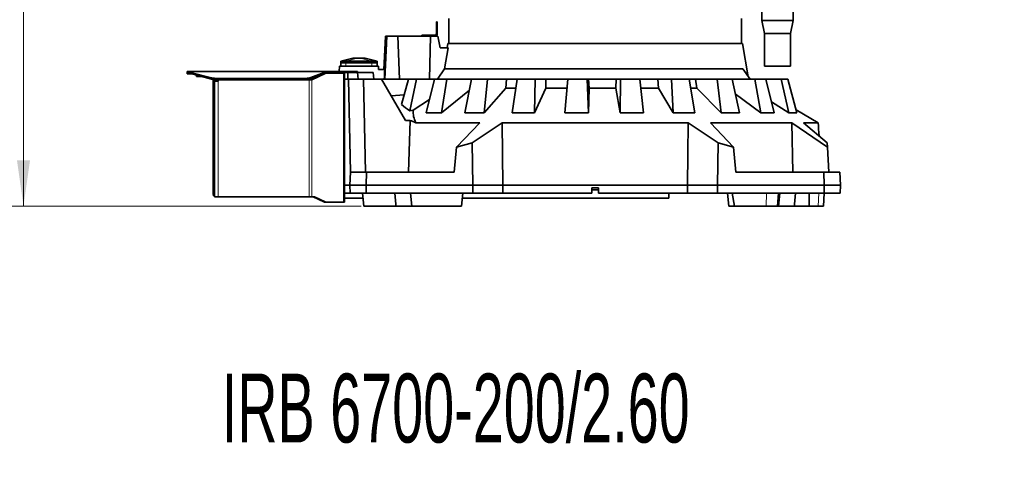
# Model space of a CAD drawing. Header units: millimetres. Extents: x 0 to 11920, y 0 to 8400.
# Tile 14 of 56: x 1885 to 3398, y 4342 to 5018. Entities that reach past the tile are written whole.
import ezdxf

# ---------------------------------------------------------------- set-up
doc = ezdxf.new("R2010")
doc.units = ezdxf.units.MM
doc.header["$LTSCALE"] = 20
doc.styles.add('SLDTEXTSTYLE0', font='TXT', dxfattribs={"width": 0.605})
doc.dimstyles.new('SLDDIMSTYLE0', dxfattribs={"dimtxt": 70, "dimasz": 70, "dimexe": 0, "dimexo": 0.0625, "dimgap": 17.5, "dimtad": 1, "dimdec": 0, "dimrnd": 1e-09, "dimzin": 12, "dimdsep": 46, "dimtxsty": 'SLDTEXTSTYLE0', "dimsah": 1, "dimcen": 0.09, "dimadec": 0, "dimazin": 3, "dimtfac": 1, "dimtofl": 0, "dimtmove": 0, "dimatfit": 3, "dimfxl": 1, "dimfrac": 2, "dimtolj": 1, "dimtzin": 12, "dimarcsym": 0})

# ---------------------------------------------------------------- blocks, each defined once
blk = doc.blocks.new('_D_12')
at = {"color": 7, "linetype": 'Continuous', "lineweight": 0}
for p, q in [((2879.4, 7007.6), (1861.1, 7007.6)), ((1891.1, 4731.5), (1891.1, 7007.6)), ((2409.8, 4731.5), (1861.1, 4731.5))]:
    blk.add_line(p, q, dxfattribs=at)
at = {"color": 7, "linetype": 'Continuous', "lineweight": 18}
for points in [[(1891.1, 7007.6), (1881.1, 6937.6), (1901.1, 6937.6)], [(1891.1, 4731.5), (1901.1, 4801.5), (1881.1, 4801.5)]]:
    blk.add_solid(points, dxfattribs=at)
at = {"color": 7, "linetype": 'Continuous', "lineweight": 18, "insert": (1800.9, 5762.6), "char_height": 70, "attachment_point": 1, "rotation": 90, "style": 'SLDTEXTSTYLE0'}
blk.add_mtext('2276', dxfattribs=at)

msp = doc.modelspace()

# ---------------------------------------------------------------- linework, layer by layer
at = {"color": 7, "linetype": 'Continuous', "lineweight": 35}
for p, q in [((3025.41, 5083.75), (3025.41, 5016.48)), ((3073.41, 5016.48), (3073.41, 5083.75)), ((2525.41, 5014.48), (2526.91, 5014.48)), ((2525.41, 5011.98), (2525.41, 5014.48)), ((2526.91, 5011.98), (2525.41, 5011.98)), ((2525.41, 4995.98), (2525.41, 5011.98)), ((2526.91, 5014.48), (2526.91, 5011.98)), ((2526.91, 4995.98), (2526.91, 5011.98)), ((2544.41, 5019.48), (2544.41, 4981.48)), ((2994.41, 4981.48), (2994.41, 5019.48)), ((3025.41, 5016.48), (3029.41, 4996.48)), ((3073.41, 5016.48), (3025.41, 5016.48)), ((3069.41, 4996.48), (3073.41, 5016.48)), ((2447.41, 4992.48), (2444.74, 4941.48)), ((2446.42, 4926.48), (2449.49, 4992.48)), ((2447.41, 4992.48), (2449.49, 4992.48)), ((2449.49, 4992.48), (2466.38, 4992.48)), ((2469.04, 4926.48), (2466.38, 4992.48)), ((2466.38, 4992.48), (2516.64, 4992.48)), ((2502.91, 4992.48), (2502.91, 4993.98)), ((2502.91, 4993.98), (2506.91, 4993.98)), ((2506.91, 4993.98), (2506.91, 4992.48)), ((2506.91, 4993.98), (2523.41, 4993.98)), ((2514.79, 4926.48), (2516.64, 4992.48)), ((2516.64, 4992.48), (2527.93, 4992.48)), ((2531.19, 4974.48), (2527.93, 4992.48)), ((3029.41, 4996.48), (3029.41, 4946.48)), ((3069.41, 4996.48), (3029.41, 4996.48)), ((3069.41, 4946.48), (3069.41, 4996.48)), ((2543.11, 4981.48), (2541.88, 4974.48)), ((2543.11, 4981.48), (2995.72, 4981.48)), ((3004.75, 4930.27), (2995.72, 4981.48)), ((2543.57, 4974.48), (2531.19, 4974.48)), ((2543.57, 4974.48), (2538.13, 4942.24)), ((2378.4, 4946.48), (2378.4, 4951.48)), ((2378.4, 4951.48), (2386.4, 4951.48)), ((2396.91, 4958.98), (2378.41, 4953.98)), ((2378.41, 4953.98), (2386.41, 4953.98)), ((2378.41, 4953.98), (2378.41, 4951.48)), ((2386.4, 4951.48), (2426.42, 4951.48)), ((2386.41, 4953.98), (2426.41, 4953.98)), ((2396.91, 4958.98), (2397.17, 4958.98)), ((2397.17, 4958.98), (2404.24, 4958.98)), ((2404.24, 4958.98), (2408.59, 4958.98)), ((2408.59, 4958.98), (2415.66, 4958.98)), ((2415.66, 4958.98), (2415.91, 4958.98)), ((2434.41, 4953.98), (2415.91, 4958.98)), ((2426.41, 4953.98), (2434.41, 4953.98)), ((2426.42, 4951.48), (2434.42, 4951.48)), ((2434.41, 4953.98), (2434.41, 4951.48)), ((2434.42, 4951.48), (2434.42, 4946.48)), ((2142.41, 4936.48), (2142.41, 4938.48)), ((2142.41, 4938.48), (2145.22, 4938.48)), ((2145.22, 4936.48), (2142.41, 4936.48)), ((2142.41, 4934.48), (2142.41, 4936.48)), ((2150.18, 4934.48), (2142.41, 4934.48)), ((2145.22, 4938.48), (2146.07, 4938.11)), ((2145.22, 4938.48), (2357.41, 4938.48)), ((2145.22, 4938.48), (2145.22, 4936.48)), ((2145.22, 4936.48), (2146.07, 4936.29)), ((2146.07, 4936.29), (2146.07, 4938.11)), ((2151.81, 4935.81), (2179.98, 4928.37)), ((2151.81, 4934), (2179.98, 4926.56)), ((2156.89, 4932.66), (2156.89, 4930.4)), ((2345.87, 4932.06), (2331.92, 4925.48)), ((2332.69, 4928.82), (2356.93, 4938.11)), ((2332.69, 4927.01), (2356.93, 4936.29)), ((2354.71, 4935.22), (2334.04, 4925.48)), ((2354.8, 4935.48), (2355.82, 4935.48)), ((2382.66, 4935.48), (2355.82, 4935.48)), ((2356.93, 4936.29), (2356.93, 4938.11)), ((2356.93, 4936.29), (2357.41, 4936.48)), ((2357.41, 4938.48), (2357.41, 4936.48)), ((2357.41, 4938.48), (2391.49, 4938.48)), ((2357.41, 4936.48), (2391.49, 4936.48)), ((2375.86, 4938.48), (2376.41, 4946.48)), ((2436.41, 4946.48), (2376.41, 4946.48)), ((2381.41, 4936.48), (2381.41, 4935.48)), ((2382.66, 4935.48), (2384.41, 4935.48)), ((2384.39, 4936.48), (2384.39, 4935.48)), ((2384.41, 4936.48), (2384.41, 4935.48)), ((2384.41, 4935.48), (2384.41, 4737.48)), ((2389.41, 4936.48), (2389.41, 4926.48)), ((2391.49, 4938.48), (2394.41, 4938.48)), ((2394.41, 4936.48), (2391.49, 4936.48)), ((2394.41, 4938.48), (2394.41, 4936.48)), ((2394.41, 4938.48), (2397.34, 4938.48)), ((2397.34, 4936.48), (2394.41, 4936.48)), ((2397.34, 4938.48), (2401.49, 4938.48)), ((2397.34, 4936.48), (2401.49, 4936.48)), ((2401.49, 4938.48), (2404.41, 4938.48)), ((2404.41, 4936.48), (2401.49, 4936.48)), ((2404.41, 4938.48), (2404.41, 4936.48)), ((2405.29, 4926.48), (2404.41, 4936.48)), ((2428.41, 4936.48), (2404.41, 4936.48)), ((2429.29, 4926.48), (2428.41, 4936.48)), ((2436.76, 4941.48), (2436.41, 4946.48)), ((2446.16, 4941.48), (2436.76, 4941.48)), ((2527.28, 4926.48), (2538.13, 4942.24)), ((2538.13, 4942.24), (2996.35, 4942.24)), ((2996.35, 4942.24), (3007.41, 4926.48)), ((3069.41, 4946.48), (3029.41, 4946.48)), ((2165.43, 4930.4), (2156.89, 4930.4)), ((2182.41, 4925.58), (2182.41, 4926.09)), ((2182.41, 4925.58), (2182.41, 4749.48)), ((2184.41, 4925.93), (2184.41, 4925.58)), ((2184.41, 4925.58), (2184.41, 4749.48)), ((2184.41, 4923.48), (2189.41, 4923.48)), ((2185.28, 4927.73), (2325.97, 4927.73)), ((2185.28, 4925.91), (2325.97, 4925.91)), ((2187.41, 4925.91), (2187.41, 4923.48)), ((2329.79, 4925.48), (2191.41, 4925.48)), ((2329.79, 4925.48), (2334.04, 4925.48)), ((2384.41, 4926.48), (2384.41, 4763.48)), ((2384.41, 4926.48), (2390.41, 4926.48)), ((2390.41, 4926.48), (2393.52, 4783.48)), ((2413.4, 4926.48), (2390.41, 4926.48)), ((2416.51, 4783.48), (2413.4, 4926.48)), ((2441.33, 4926.48), (2413.4, 4926.48)), ((2477.89, 4863.16), (2441.33, 4926.48)), ((2441.33, 4926.48), (2482.5, 4926.48)), ((2482.5, 4926.48), (2472.05, 4887.45)), ((2495.07, 4926.48), (2482.5, 4926.48)), ((2484.75, 4877.93), (2495.07, 4926.48)), ((2495.07, 4926.48), (2522.65, 4926.48)), ((2522.65, 4926.48), (2510.02, 4874.87)), ((2541.77, 4926.48), (2522.65, 4926.48)), ((2533.47, 4874.87), (2541.77, 4926.48)), ((2541.77, 4926.48), (2579.63, 4926.48)), ((2579.63, 4926.48), (2569.03, 4874.87)), ((2603.99, 4926.48), (2579.63, 4926.48)), ((2598.91, 4874.87), (2603.99, 4926.48)), ((2603.99, 4926.48), (2633.34, 4926.48)), ((2631.96, 4912.44), (2633.34, 4926.48)), ((2633.34, 4926.48), (2649.53, 4926.48)), ((2649.53, 4926.48), (2641.7, 4874.87)), ((2677.49, 4926.48), (2649.53, 4926.48)), ((2675.97, 4874.87), (2677.49, 4926.48)), ((2677.49, 4926.48), (2693.8, 4926.48)), ((2693.38, 4912.44), (2693.8, 4926.48)), ((2693.8, 4926.48), (2727.61, 4926.48)), ((2727.61, 4926.48), (2723.07, 4874.87)), ((2757.24, 4926.48), (2727.61, 4926.48)), ((2757.24, 4926.48), (2759.4, 4926.48)), ((2759.4, 4874.87), (2757.24, 4926.48)), ((2759.99, 4912.44), (2759.4, 4926.48)), ((2759.4, 4926.48), (2801.6, 4926.48)), ((2801.34, 4912.44), (2801.6, 4926.48)), ((2801.6, 4926.48), (2808.54, 4926.48)), ((2808.54, 4926.48), (2807.6, 4874.87)), ((2837.83, 4926.48), (2808.54, 4926.48)), ((2843.52, 4874.87), (2837.83, 4926.48)), ((2837.83, 4926.48), (2865.97, 4926.48)), ((2866.71, 4912.44), (2865.97, 4926.48)), ((2865.97, 4926.48), (2886.8, 4926.48)), ((2886.8, 4926.48), (2889.52, 4874.87)), ((2913.76, 4926.48), (2886.8, 4926.48)), ((2922.58, 4874.87), (2913.76, 4926.48)), ((2913.85, 4926.48), (2923.76, 4926.48)), ((2925.46, 4912.44), (2923.76, 4926.48)), ((2923.76, 4926.48), (2957.06, 4926.48)), ((2957.06, 4926.48), (2963.27, 4874.87)), ((2979.84, 4926.48), (2957.06, 4926.48)), ((2991.21, 4874.87), (2979.84, 4926.48)), ((2979.84, 4926.48), (3014.53, 4926.48)), ((3014.53, 4926.48), (3023.8, 4874.87)), ((3031.59, 4926.48), (3014.53, 4926.48)), ((3044.72, 4874.87), (3031.59, 4926.48)), ((3031.59, 4926.48), (3055.3, 4926.48)), ((3055.3, 4926.48), (3066.99, 4874.87)), ((3065.47, 4926.48), (3055.3, 4926.48)), ((3079.47, 4874.87), (3065.47, 4926.48)), ((2476.02, 4902.29), (2456.06, 4900.97)), ((2576.12, 4909.38), (2533.47, 4874.87)), ((2631.96, 4912.44), (2598.91, 4874.87)), ((2647.34, 4912.44), (2631.96, 4912.44)), ((2693.38, 4912.44), (2675.97, 4874.87)), ((2726.35, 4912.44), (2693.38, 4912.44)), ((2759.99, 4912.44), (2759.4, 4874.87)), ((2801.34, 4912.44), (2759.99, 4912.44)), ((2807.6, 4874.87), (2801.34, 4912.44)), ((2866.71, 4912.44), (2839.43, 4912.44)), ((2889.52, 4874.87), (2866.71, 4912.44)), ((2925.46, 4912.44), (2916.25, 4912.44)), ((2963.27, 4874.87), (2925.46, 4912.44)), ((3023.8, 4874.87), (2984.78, 4904.05)), ((2515.04, 4895.39), (2489.89, 4878.72)), ((3066.99, 4874.87), (3040.43, 4891.72)), ((2489.89, 4878.72), (2484.75, 4877.93)), ((2510.02, 4874.87), (2533.47, 4874.87)), ((2569.03, 4874.87), (2598.91, 4874.87)), ((2641.7, 4874.87), (2675.97, 4874.87)), ((2723.07, 4874.87), (2759.4, 4874.87)), ((2807.6, 4874.87), (2843.52, 4874.87)), ((2889.52, 4874.87), (2922.58, 4874.87)), ((2963.27, 4874.87), (2991.21, 4874.87)), ((3023.8, 4874.87), (3044.72, 4874.87)), ((3066.99, 4874.87), (3079.47, 4874.87)), ((3078.25, 4879.37), (3112.04, 4859.57)), ((2477.89, 4863.16), (2484.94, 4863.16)), ((2482.8, 4783.48), (2484.94, 4863.16)), ((2494.11, 4859.57), (2592.13, 4859.57)), ((2592.13, 4859.57), (2556.62, 4821.91)), ((2580.54, 4828.87), (2626.75, 4859.57)), ((2627.41, 4763.48), (2626.75, 4859.57)), ((2626.75, 4859.57), (2912.08, 4859.57)), ((2912.08, 4859.57), (2958.29, 4828.87)), ((2946.7, 4859.57), (3071.58, 4859.57)), ((2982.21, 4821.91), (2946.7, 4859.57)), ((3071.58, 4859.57), (3126.35, 4821.91)), ((3071.58, 4859.57), (3072.95, 4783.48)), ((3089.39, 4859.57), (3112.04, 4859.57)), ((3125.99, 4828.87), (3089.39, 4859.57)), ((2556.62, 4821.91), (2580.54, 4828.87)), ((2580.54, 4828.87), (2581.68, 4763.48)), ((2958.29, 4828.87), (2957.15, 4763.48)), ((2958.29, 4828.87), (2982.21, 4821.91)), ((3126.35, 4821.91), (3125.99, 4828.87)), ((2556.62, 4821.91), (2553.04, 4783.48)), ((2982.21, 4821.91), (2985.79, 4783.48)), ((3126.35, 4821.91), (3128.37, 4783.48)), ((2392.41, 4763.48), (2393.46, 4783.48)), ((2393.46, 4783.48), (2417.85, 4783.48)), ((2417.85, 4783.48), (2417.41, 4763.48)), ((2417.85, 4783.48), (2553.04, 4783.48)), ((2985.79, 4783.48), (3120.98, 4783.48)), ((3121.41, 4763.48), (3120.98, 4783.48)), ((3120.98, 4783.48), (3145.37, 4783.48)), ((3145.37, 4783.48), (3146.41, 4763.48)), ((2392.41, 4763.48), (2384.41, 4763.48)), ((2384.41, 4763.48), (2384.41, 4751.48)), ((2384.41, 4751.48), (2393.04, 4751.48)), ((2393.04, 4751.48), (2392.41, 4763.48)), ((2417.41, 4763.48), (2392.41, 4763.48)), ((2417.68, 4751.48), (2393.04, 4751.48)), ((2412.07, 4751.48), (2413.82, 4731.48)), ((2417.41, 4763.48), (2581.68, 4763.48)), ((2417.41, 4763.48), (2417.68, 4751.48)), ((2581.47, 4751.48), (2417.68, 4751.48)), ((2463, 4734.43), (2461.56, 4751.48)), ((2485.91, 4751.48), (2487.66, 4731.48)), ((2564.16, 4731.48), (2565.91, 4751.48)), ((2581.68, 4763.48), (2581.47, 4751.48)), ((2627.33, 4751.48), (2581.47, 4751.48)), ((2581.68, 4763.48), (2627.41, 4763.48)), ((2627.33, 4751.48), (2627.41, 4763.48)), ((2627.33, 4751.48), (2764.41, 4751.48)), ((2627.41, 4763.48), (2911.41, 4763.48)), ((2764.41, 4759.48), (2774.41, 4759.48)), ((2764.41, 4759.48), (2764.41, 4751.48)), ((2774.41, 4756.48), (2764.41, 4756.48)), ((2774.41, 4751.48), (2774.41, 4759.48)), ((2774.41, 4751.48), (2911.5, 4751.48)), ((2882.41, 4751.48), (2882.41, 4743.38)), ((2911.41, 4763.48), (2957.15, 4763.48)), ((2911.41, 4763.48), (2911.5, 4751.48)), ((2957.36, 4751.48), (2911.5, 4751.48)), ((2957.15, 4763.48), (2957.36, 4751.48)), ((2957.15, 4763.48), (3121.41, 4763.48)), ((3121.15, 4751.48), (2957.36, 4751.48)), ((2972.92, 4751.48), (2974.67, 4731.48)), ((2980.01, 4751.48), (2983.71, 4731.48)), ((3049.36, 4731.48), (3051.27, 4751.48)), ((3051.17, 4731.48), (3052.92, 4751.48)), ((3075.83, 4734.43), (3077.27, 4751.48)), ((3098.12, 4751.48), (3098.37, 4731.48)), ((3120.32, 4731.48), (3121.36, 4751.48)), ((3121.15, 4751.48), (3121.41, 4763.48)), ((3145.79, 4751.48), (3121.15, 4751.48)), ((3146.41, 4763.48), (3121.41, 4763.48)), ((3146.41, 4763.48), (3145.79, 4751.48)), ((2184.41, 4746.02), (2184.41, 4745.48)), ((2190.41, 4745.48), (2184.41, 4745.48)), ((2184.43, 4749.26), (2184.43, 4746.01)), ((2329.79, 4745.48), (2190.41, 4745.48)), ((2334.04, 4745.48), (2329.79, 4745.48)), ((2338.28, 4745.48), (2334.04, 4745.48)), ((2336.16, 4745.48), (2352.59, 4737.74)), ((2338.28, 4745.48), (2354.71, 4737.74)), ((2355.82, 4737.48), (2353.7, 4737.48)), ((2355.82, 4737.48), (2382.66, 4737.48)), ((2384.41, 4737.48), (2382.66, 4737.48)), ((2412.78, 4743.38), (2384.41, 4743.38)), ((2882.41, 4743.38), (2565.2, 4743.38)), ((2463.24, 4731.48), (2413.82, 4731.48)), ((2462.98, 4734.42), (2463.24, 4731.48)), ((2487.66, 4731.48), (2463.24, 4731.48)), ((2564.16, 4731.48), (2487.66, 4731.48)), ((2983.71, 4731.48), (2974.67, 4731.48)), ((2983.71, 4731.48), (3032.14, 4731.48)), ((3032.14, 4731.48), (3049.36, 4731.48)), ((3051.17, 4731.48), (3049.36, 4731.48)), ((3075.59, 4731.48), (3051.17, 4731.48)), ((3075.59, 4731.48), (3075.85, 4734.42)), ((3098.37, 4731.48), (3075.59, 4731.48)), ((3098.37, 4731.48), (3112.28, 4731.48)), ((3112.28, 4731.48), (3120.32, 4731.48))]:
    msp.add_line(p, q, dxfattribs=at)
at = {"color": 8, "linetype": 'Continuous', "lineweight": 18}
for p, q in [((2378.41, 4953.98), (2397.17, 4958.98)), ((2386.4, 4951.48), (2386.4, 4946.48)), ((2386.41, 4953.98), (2404.24, 4958.98)), ((2386.41, 4953.98), (2386.41, 4951.48)), ((2426.41, 4953.98), (2408.59, 4958.98)), ((2434.41, 4953.98), (2415.66, 4958.98)), ((2426.41, 4953.98), (2426.41, 4951.48)), ((2426.42, 4946.48), (2426.42, 4951.48)), ((2146.07, 4938.11), (2356.93, 4938.11)), ((2151.81, 4935.81), (2151.81, 4934)), ((2354.71, 4935.22), (2354.13, 4935.22)), ((2380.53, 4936.48), (2380.53, 4935.48)), ((2382.66, 4935.48), (2382.66, 4737.48)), ((2391.49, 4936.48), (2391.49, 4938.48)), ((2397.34, 4938.48), (2397.34, 4936.48)), ((2401.49, 4936.48), (2401.49, 4938.48)), ((2179.98, 4926.56), (2179.98, 4928.37)), ((2184.41, 4925.58), (2182.41, 4925.58)), ((2185.28, 4927.73), (2185.28, 4925.91)), ((2190.41, 4925.91), (2190.41, 4924.48)), ((2190.41, 4924.48), (2190.41, 4745.48)), ((2325.97, 4925.91), (2325.97, 4927.73)), ((2329.79, 4926.24), (2329.79, 4925.48)), ((2329.79, 4925.48), (2329.79, 4745.48)), ((2331.92, 4926.74), (2331.92, 4925.48)), ((2332.69, 4928.82), (2332.69, 4927.01)), ((2334.04, 4925.48), (2334.04, 4745.48)), ((3032.14, 4731.48), (3032.78, 4751.48)), ((3112.28, 4731.48), (3113.11, 4751.48)), ((2184.41, 4749.48), (2182.41, 4749.48)), ((2352.59, 4737.74), (2354.71, 4737.74))]:
    msp.add_line(p, q, dxfattribs=at)
at = {"color": 7, "linetype": 'Continuous', "lineweight": 35, "flags": 128}
msp.add_lwpolyline([(2912.08, 4859.57), (2911.75, 4811.44), (2911.41, 4763.48)], dxfattribs=at)
at = {"color": 7, "linetype": 'Continuous', "lineweight": 35}
for centre, radius, start, end in [((2523.41, 4995.98), 2, 270, 0), ((2523.41, 4995.98), 3.5, 270, 0), ((2157.2, 4957.6), 22.45, 240.29551, 256.13178), ((2157.2, 4955.79), 22.45, 240.29551, 256.13178), ((2355.84, 4932.87), 2.61, 90.25105, 115.59954), ((2185.15, 4948.8), 21.08, 255.81279, 270.36552), ((2185.15, 4946.99), 21.08, 255.81279, 270.36552), ((2191.41, 4924.48), 1, 90, 180), ((2326.27, 4947.06), 19.33, 269.12212, 289.39532), ((2326.27, 4945.24), 19.33, 269.12212, 289.39532), ((2186.41, 4749.48), 4, 180, 240.20029), ((2186.41, 4749.48), 2, 180, 186.31146), ((2353.71, 4740.09), 2.61, 244.40046, 269.74895), ((2355.84, 4740.09), 2.61, 244.40046, 269.74895)]:
    msp.add_arc(centre, radius, start, end, dxfattribs=at)
for centre, major_axis, ratio, start_param, end_param in [((2769.41, -2007.59), (0, 9851.13), 0.0462945, 0.7877974, 0.7899433), ((2769.41, 4914.8), (312.2, 0), 0.2875955, 3.4511356, 3.5647583), ((2769.41, 4875.81), (279.66, 0), 0.3303722, 3.1101313, 3.3182747), ((2769.41, 4920.2), (347.12, 0), 0.2867778, 3.7517854, 3.7964782), ((2842.31, 1222.8), (-122.25, 6182.86), 0.0682329, 5.3358578, 5.3398734)]:
    msp.add_ellipse(centre, major_axis=major_axis, ratio=ratio, start_param=start_param, end_param=end_param, dxfattribs=at)
msp.add_open_spline([(2356.93, 4938.11), (2357.01, 4938.21), (2357.17, 4938.43), (2357.33, 4938.46), (2357.41, 4938.48)], degree=3, dxfattribs=at)
msp.add_open_spline([(2190.41, 4924.48), (2190.4, 4924.37), (2190.38, 4924.14), (2190.21, 4923.84), (2189.96, 4923.62), (2189.68, 4923.5), (2189.49, 4923.49), (2189.41, 4923.48)], degree=3, knots=[0, 0, 0, 0, 0.2140405, 0.4280875, 0.6418686, 0.8546218, 1, 1, 1, 1], dxfattribs=at)

# ---------------------------------------------------------------- texts
at = {"color": 7, "linetype": 'Continuous', "lineweight": 0, "insert": (2195.8, 4473.9), "char_height": 105.8333, "attachment_point": 1, "style": 'SLDTEXTSTYLE0'}
msp.add_mtext('IRB 6700-200/2.60', dxfattribs=at)

# ---------------------------------------------------------------- dimensions: what is measured, and where the dimension line sits
at = {"color": 7, "linetype": 'Continuous', "lineweight": 18}
dim = msp.add_linear_dim(base=(1891.1, 7007.63), p1=(2413.82, 4731.48), p2=(2883.41, 7007.63), angle=90, dimstyle='SLDDIMSTYLE0', dxfattribs=at)
dim.commit()
dim.dimension.update_dxf_attribs({"geometry": '_D_12', "text_midpoint": (1891.1, 5869.55), "dimtype": 160})

doc.saveas('drawing.dxf')
